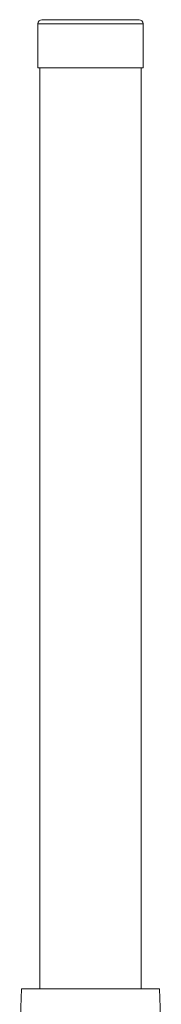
# Model space of a CAD drawing. Header units: millimetres. Extents: x -692 to 531, y -80 to 2308.
# Tile 6 of 7: x -444 to -373, y 1817 to 2308. Entities that reach past the tile are written whole.
import ezdxf

# ---------------------------------------------------------------- set-up
doc = ezdxf.new("R2010")
doc.units = ezdxf.units.MM

msp = doc.modelspace()

# ---------------------------------------------------------------- linework, layer by layer
at = {"color": 7, "linetype": 'Continuous', "lineweight": 15}
for p, q in [((-434.55, 2306.11), (-434.55, 2284.11)), ((-432.55, 2308.11), (-408.3, 2308.11)), ((-408.3, 2308.11), (-384.05, 2308.11)), ((-382.05, 2284.11), (-382.05, 2306.11)), ((-434.55, 2284.11), (-408.3, 2284.11)), ((-433.55, 2284.11), (-433.55, 1824.38)), ((-408.3, 2284.11), (-382.05, 2284.11)), ((-383.05, 1824.38), (-383.05, 2284.11)), ((-442.77, 1824.38), (-443.64, 1799.38)), ((-442.77, 1824.38), (-408.3, 1824.38)), ((-408.3, 1824.38), (-373.83, 1824.38)), ((-372.96, 1799.38), (-373.83, 1824.38))]:
    msp.add_line(p, q, dxfattribs=at)
at = {"color": 8, "linetype": 'Continuous', "lineweight": 15}
for p, q in [((-434.55, 2306.11), (-408.3, 2306.11)), ((-408.3, 2306.11), (-382.05, 2306.11))]:
    msp.add_line(p, q, dxfattribs=at)
at = {"color": 7, "linetype": 'Continuous', "lineweight": 15}
for centre, start, end in [((-432.55, 2306.11), 90, 180), ((-384.05, 2306.11), 0, 90)]:
    msp.add_arc(centre, 2, start, end, dxfattribs=at)

doc.saveas('drawing.dxf')
